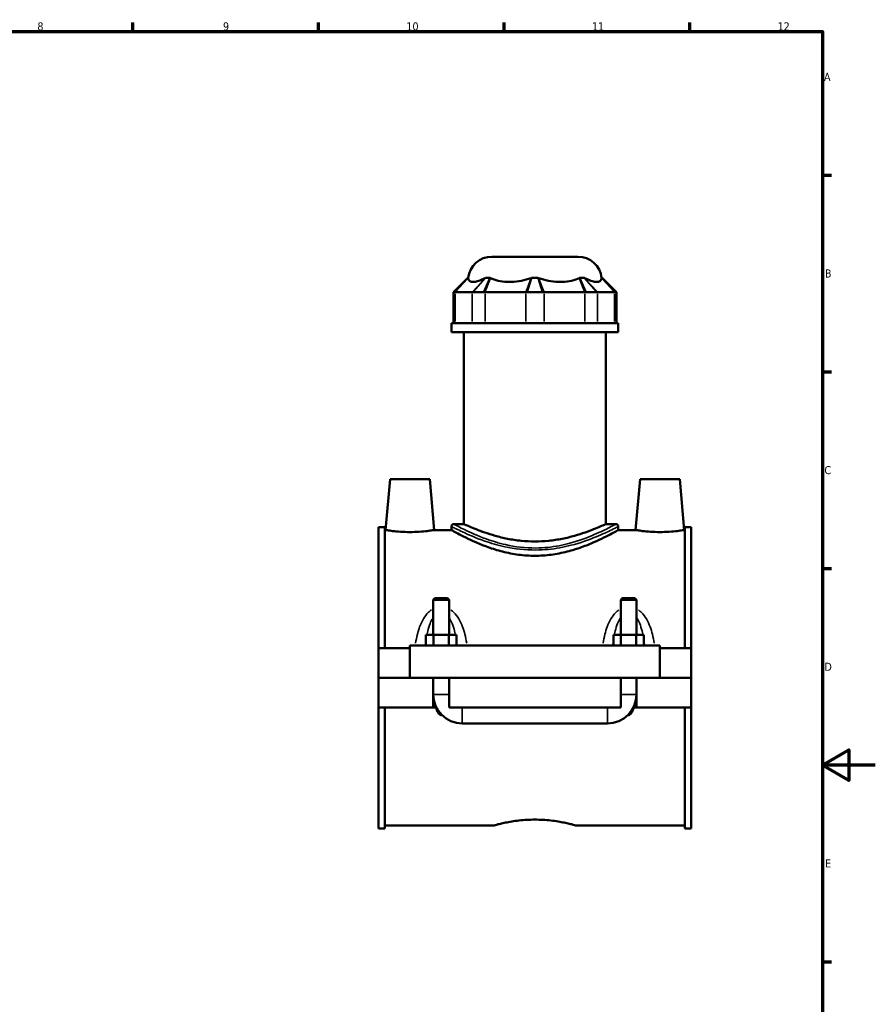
# Model space of a CAD drawing. Header units: millimetres. Extents: x 0 to 898, y -421 to 956.
# Tile 6 of 7: x 518 to 841, y 207 to 578. Entities that reach past the tile are written whole.
import ezdxf

# ---------------------------------------------------------------- set-up
doc = ezdxf.new("R2010")
doc.units = ezdxf.units.MM
for name, color, linetype, lineweight in [('Border (ANSI)', 7, 'Continuous', 70), ('Visible (ANSI)', 7, 'Continuous', 50), ('Visible Narrow (ANSI)', 7, 'Continuous', 35)]:
    doc.layers.add(name, color=color, linetype=linetype, lineweight=lineweight)
doc.styles.add('Note Text (ANSI)', font='tahoma.ttf')

# ---------------------------------------------------------------- blocks, each defined once
blk = doc.blocks.new('Borders Default Border')
at = {"layer": 'Border (ANSI)'}
for p, q in [((560.67, 574), (560.67, 577.45)), ((630.75, 574), (630.75, 577.45)), ((700.83, 574), (700.83, 577.45)), ((770.92, 574), (770.92, 577.45)), ((821, 519.75), (824.45, 519.75)), ((821, 445.5), (824.45, 445.5)), ((821, 371.25), (824.45, 371.25)), ((821, 222.75), (824.45, 222.75))]:
    blk.add_line(p, q, dxfattribs=at)
at = {"layer": 'Border (ANSI)', "flags": 128}
for points in [[(20, 20), (20, 574), (821, 574), (821, 20), (20, 20)], [(841, 297), (821, 297), (831, 302.77), (831, 291.23), (821, 297)]]:
    blk.add_lwpolyline(points, dxfattribs=at)
at = {"layer": 'Border (ANSI)', "color": 230, "true_color": 0xff0080, "attachment_point": 7, "style": 'Note Text (ANSI)'}
for s, insert, char_height in [('8', (524.63, 574.33), 3.05), ('9', (594.7, 574.34), 3.05), ('10', (663.96, 574.34), 3.048), ('11', (734.04, 574.4), 3.048), ('12', (804.13, 574.4), 3.048), ('A', (821.63, 555.35), 3.05), ('B', (821.99, 481.1), 3.05), ('C', (821.8, 406.8), 3.05), ('D', (821.81, 332.6), 3.05), ('E', (822.05, 258.35), 3.05)]:
    blk.add_mtext(s, dxfattribs=dict(at, insert=insert, char_height=char_height))

msp = doc.modelspace()

# ---------------------------------------------------------------- linework, layer by layer
at = {"layer": 'Visible (ANSI)'}
for p, q in [((696.206, 488.965), (728.722, 488.965)), ((687.105, 480.985), (681.705, 475.585)), ((687.105, 480.985), (687.289, 480.985)), ((693.859, 480.985), (695.466, 480.985)), ((711.327, 480.985), (713.6, 480.985)), ((729.461, 480.985), (731.068, 480.985)), ((737.638, 480.985), (737.822, 480.985)), ((737.822, 480.985), (743.222, 475.585)), ((682.166, 475.585), (681.705, 475.585)), ((681.705, 475.585), (681.705, 463.885)), ((682.39, 475.585), (688.763, 475.585)), ((693.049, 475.585), (689.031, 475.585)), ((693.634, 475.585), (709.02, 475.585)), ((715.305, 475.585), (709.622, 475.585)), ((715.908, 475.585), (731.293, 475.585)), ((735.897, 475.585), (731.879, 475.585)), ((736.164, 475.585), (742.537, 475.585)), ((743.222, 475.585), (742.762, 475.585)), ((743.222, 475.585), (743.222, 463.885)), ((743.964, 463.885), (680.964, 463.885)), ((680.964, 460.465), (680.964, 463.885)), ((743.964, 460.465), (743.964, 463.885)), ((743.964, 460.465), (680.964, 460.465)), ((685.689, 387.997), (685.689, 460.465)), ((739.239, 387.997), (739.239, 460.465)), ((657.764, 404.965), (656.084, 385.765)), ((657.764, 404.965), (672.764, 404.965)), ((672.764, 404.965), (674.444, 385.765)), ((752.164, 404.965), (750.484, 385.765)), ((767.164, 404.965), (752.164, 404.965)), ((767.164, 404.965), (768.844, 385.765)), ((653.464, 341.215), (653.464, 386.881)), ((655.824, 386.881), (653.464, 386.881)), ((655.824, 386.881), (655.824, 341.215)), ((680.964, 387.097), (680.964, 385.765)), ((685.689, 387.997), (681.864, 387.997)), ((743.064, 387.997), (739.239, 387.997)), ((743.964, 387.097), (743.964, 385.765)), ((769.104, 386.881), (769.104, 341.215)), ((771.464, 386.881), (769.104, 386.881)), ((771.464, 341.215), (771.464, 386.881)), ((655.824, 385.765), (656.084, 385.765)), ((674.444, 385.765), (680.964, 385.765)), ((743.964, 385.765), (750.484, 385.765)), ((768.844, 385.765), (769.104, 385.765)), ((674.664, 360.015), (674.064, 359.415)), ((674.064, 359.415), (680.064, 359.415)), ((674.064, 359.415), (674.064, 346.215)), ((679.464, 360.015), (674.664, 360.015)), ((679.464, 360.015), (680.064, 359.415)), ((680.064, 359.415), (680.064, 346.215)), ((745.464, 360.015), (744.864, 359.415)), ((744.864, 359.415), (750.864, 359.415)), ((744.864, 346.215), (744.864, 359.415)), ((750.264, 360.015), (745.464, 360.015)), ((750.264, 360.015), (750.864, 359.415)), ((750.864, 346.215), (750.864, 359.415)), ((674.177, 346.215), (671.29, 346.215)), ((671.29, 342.215), (671.29, 346.215)), ((679.95, 346.215), (674.177, 346.215)), ((674.177, 342.215), (674.177, 346.215)), ((682.837, 346.215), (679.95, 346.215)), ((679.95, 342.215), (679.95, 346.215)), ((682.837, 342.215), (682.837, 346.215)), ((742.09, 342.215), (742.09, 346.215)), ((744.977, 346.215), (742.09, 346.215)), ((750.75, 346.215), (744.977, 346.215)), ((744.977, 342.215), (744.977, 346.215)), ((753.637, 346.215), (750.75, 346.215)), ((750.75, 342.215), (750.75, 346.215)), ((753.637, 342.215), (753.637, 346.215)), ((665.264, 342.215), (665.264, 330.015)), ((665.264, 342.215), (759.664, 342.215)), ((759.664, 330.015), (759.664, 342.215)), ((653.464, 341.215), (665.264, 341.215)), ((653.464, 330.015), (653.464, 341.215)), ((759.664, 341.215), (771.464, 341.215)), ((771.464, 341.215), (771.464, 330.015)), ((653.464, 330.015), (665.264, 330.015)), ((653.464, 318.715), (653.464, 329.915)), ((674.064, 329.915), (653.464, 329.915)), ((665.264, 330.015), (759.664, 330.015)), ((674.064, 330.015), (674.064, 329.915)), ((674.064, 318.715), (674.064, 329.915)), ((680.064, 330.015), (680.064, 329.915)), ((680.064, 329.915), (680.064, 318.715)), ((744.864, 329.915), (680.064, 329.915)), ((744.864, 329.915), (744.864, 330.015)), ((744.864, 318.715), (744.864, 329.915)), ((750.864, 329.915), (750.864, 330.015)), ((750.864, 329.915), (750.864, 318.715)), ((771.464, 329.915), (750.864, 329.915)), ((759.664, 330.015), (771.464, 330.015)), ((771.464, 329.915), (771.464, 318.715)), ((653.464, 273.049), (653.464, 318.715)), ((653.464, 318.715), (674.064, 318.715)), ((655.824, 318.715), (655.824, 273.049)), ((675.164, 318.715), (674.064, 318.715)), ((675.164, 318.715), (675.194, 318.715)), ((675.266, 318.715), (675.194, 318.715)), ((680.064, 318.715), (744.864, 318.715)), ((749.734, 318.715), (749.662, 318.715)), ((749.734, 318.715), (749.764, 318.715)), ((750.864, 318.715), (749.764, 318.715)), ((750.864, 318.715), (771.464, 318.715)), ((769.104, 318.715), (769.104, 273.049)), ((771.464, 273.049), (771.464, 318.715)), ((685.064, 312.715), (739.864, 312.715)), ((655.824, 273.049), (653.464, 273.049)), ((655.824, 274.165), (696.784, 274.165)), ((728.144, 274.165), (769.104, 274.165)), ((771.464, 273.049), (769.104, 273.049))]:
    msp.add_line(p, q, dxfattribs=at)
for centre, radius, start, end in [((696.206, 479.965), 9, 90, 173.4925), ((728.722, 479.965), 9, 6.5075, 90), ((681.864, 387.097), 0.9, 90, 180), ((743.064, 387.097), 0.9, 0, 90), ((685.064, 323.715), 11, 180, 270), ((739.864, 323.715), 11, 270, 0)]:
    msp.add_arc(centre, radius, start, end, dxfattribs=at)
for points in [[(687.289, 480.985), (687.29, 480.957), (687.292, 480.926), (687.293, 480.892)], [(693.666, 480.892), (693.73, 480.926), (693.794, 480.957), (693.859, 480.985)], [(695.466, 480.985), (695.533, 480.957), (695.599, 480.926), (695.665, 480.892)], [(711.05, 480.892), (711.142, 480.926), (711.235, 480.957), (711.327, 480.985)], [(713.6, 480.985), (713.693, 480.957), (713.785, 480.926), (713.877, 480.892)], [(729.263, 480.892), (729.329, 480.926), (729.395, 480.957), (729.461, 480.985)], [(731.068, 480.985), (731.133, 480.957), (731.198, 480.926), (731.261, 480.892)], [(737.634, 480.892), (737.636, 480.926), (737.637, 480.957), (737.638, 480.985)]]:
    msp.add_open_spline(points, degree=3, dxfattribs=at)
for points, knots in [([(687.293, 480.892), (687.299, 480.771), (687.315, 480.661), (687.422, 480.204), (687.628, 479.91), (688.258, 479.53), (688.682, 479.445), (689.142, 479.445), (689.603, 479.445), (690.185, 479.53), (691.516, 479.91), (692.266, 480.204), (693.217, 480.661), (693.437, 480.771), (693.666, 480.892)], [5.4257239, 5.4257239, 5.4257239, 5.4257239, 5.5225521, 5.5225521, 5.8835015, 5.8835015, 6.2444508, 6.2444508, 6.2444508, 6.6054001, 6.6054001, 6.9663495, 6.9663495, 7.0631777, 7.0631777, 7.0631777, 7.0631777]), ([(695.665, 480.892), (695.903, 480.771), (696.146, 480.661), (697.248, 480.204), (698.289, 479.91), (700.511, 479.53), (701.692, 479.445), (702.804, 479.445), (703.915, 479.445), (705.162, 479.53), (707.675, 479.91), (708.941, 480.204), (710.393, 480.661), (710.72, 480.771), (711.05, 480.892)], [5.4257239, 5.4257239, 5.4257239, 5.4257239, 5.5225521, 5.5225521, 5.8835015, 5.8835015, 6.2444508, 6.2444508, 6.2444508, 6.6054001, 6.6054001, 6.9663495, 6.9663495, 7.0631777, 7.0631777, 7.0631777, 7.0631777]), ([(713.877, 480.892), (714.207, 480.771), (714.535, 480.661), (715.987, 480.204), (717.253, 479.91), (719.766, 479.53), (721.012, 479.445), (722.124, 479.445), (723.235, 479.445), (724.416, 479.53), (726.639, 479.91), (727.68, 480.204), (728.782, 480.661), (729.025, 480.771), (729.263, 480.892)], [5.4257239, 5.4257239, 5.4257239, 5.4257239, 5.5225521, 5.5225521, 5.8835015, 5.8835015, 6.2444508, 6.2444508, 6.2444508, 6.6054001, 6.6054001, 6.9663495, 6.9663495, 7.0631777, 7.0631777, 7.0631777, 7.0631777]), ([(731.261, 480.892), (731.491, 480.771), (731.711, 480.661), (732.662, 480.204), (733.412, 479.91), (734.743, 479.53), (735.325, 479.445), (735.785, 479.445), (736.246, 479.445), (736.669, 479.53), (737.299, 479.91), (737.505, 480.204), (737.612, 480.661), (737.628, 480.771), (737.634, 480.892)], [5.4257239, 5.4257239, 5.4257239, 5.4257239, 5.5225521, 5.5225521, 5.8835015, 5.8835015, 6.2444508, 6.2444508, 6.2444508, 6.6054001, 6.6054001, 6.9663495, 6.9663495, 7.0631777, 7.0631777, 7.0631777, 7.0631777]), ([(682.166, 475.585), (682.199, 475.585), (682.235, 475.585), (682.31, 475.585), (682.349, 475.585), (682.39, 475.585)], [0.321198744, 0.321198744, 0.321198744, 0.321198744, 0.356948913, 0.356948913, 0.392699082, 0.392699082, 0.392699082, 0.392699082]), ([(688.763, 475.585), (688.804, 475.585), (688.847, 475.585), (688.936, 475.585), (688.983, 475.585), (689.031, 475.585)], [-0.392699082, -0.392699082, -0.392699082, -0.392699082, -0.356948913, -0.356948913, -0.321198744, -0.321198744, -0.321198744, -0.321198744]), ([(693.049, 475.585), (693.145, 475.585), (693.241, 475.585), (693.437, 475.585), (693.535, 475.585), (693.634, 475.585)], [0.321198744, 0.321198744, 0.321198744, 0.321198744, 0.356948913, 0.356948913, 0.392699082, 0.392699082, 0.392699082, 0.392699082]), ([(709.02, 475.585), (709.119, 475.585), (709.219, 475.585), (709.419, 475.585), (709.521, 475.585), (709.622, 475.585)], [-0.392699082, -0.392699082, -0.392699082, -0.392699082, -0.356948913, -0.356948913, -0.321198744, -0.321198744, -0.321198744, -0.321198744]), ([(715.305, 475.585), (715.407, 475.585), (715.508, 475.585), (715.709, 475.585), (715.809, 475.585), (715.908, 475.585)], [0.321198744, 0.321198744, 0.321198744, 0.321198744, 0.356948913, 0.356948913, 0.392699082, 0.392699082, 0.392699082, 0.392699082]), ([(731.293, 475.585), (731.393, 475.585), (731.491, 475.585), (731.686, 475.585), (731.783, 475.585), (731.879, 475.585)], [-0.392699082, -0.392699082, -0.392699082, -0.392699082, -0.356948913, -0.356948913, -0.321198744, -0.321198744, -0.321198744, -0.321198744]), ([(735.897, 475.585), (735.945, 475.585), (735.991, 475.585), (736.08, 475.585), (736.123, 475.585), (736.164, 475.585)], [0.321198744, 0.321198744, 0.321198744, 0.321198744, 0.356948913, 0.356948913, 0.392699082, 0.392699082, 0.392699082, 0.392699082]), ([(742.537, 475.585), (742.578, 475.585), (742.617, 475.585), (742.692, 475.585), (742.728, 475.585), (742.762, 475.585)], [-0.392699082, -0.392699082, -0.392699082, -0.392699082, -0.356948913, -0.356948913, -0.321198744, -0.321198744, -0.321198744, -0.321198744]), ([(739.239, 387.997), (739.239, 387.997), (739.073, 387.92), (738.382, 387.606), (737.858, 387.37), (736.484, 386.775), (735.632, 386.417), (733.675, 385.642), (732.57, 385.227), (730.221, 384.416), (728.893, 383.991), (725.995, 383.182), (724.426, 382.798), (721.137, 382.152), (719.416, 381.89), (715.934, 381.539), (714.175, 381.451), (710.753, 381.451), (708.993, 381.539), (705.512, 381.89), (703.79, 382.152), (700.502, 382.798), (698.932, 383.182), (696.034, 383.991), (694.706, 384.416), (692.358, 385.227), (691.252, 385.642), (689.295, 386.417), (688.444, 386.775), (687.069, 387.37), (686.545, 387.606), (685.855, 387.92), (685.689, 387.997), (685.689, 387.997)], [4.1030209, 4.1030209, 4.1030209, 4.1030209, 4.6154119, 4.6154119, 5.1278028, 5.1278028, 5.6401938, 5.6401938, 6.1525848, 6.1525848, 6.665949, 6.665949, 7.1793133, 7.1793133, 7.6926775, 7.6926775, 8.2060418, 8.2060418, 8.719406, 8.719406, 9.2327703, 9.2327703, 9.7461345, 9.7461345, 10.2594987, 10.2594987, 10.7718897, 10.7718897, 11.2842807, 11.2842807, 11.7966717, 11.7966717, 12.3090626, 12.3090626, 12.3090626, 12.3090626]), ([(674.444, 385.765), (674.444, 385.765), (674.214, 385.726), (673.283, 385.582), (672.58, 385.479), (670.956, 385.286), (669.925, 385.182), (667.659, 385.035), (666.424, 384.994), (664.104, 384.994), (662.869, 385.035), (660.602, 385.182), (659.571, 385.286), (657.947, 385.479), (657.245, 385.582), (656.313, 385.726), (656.084, 385.765), (656.084, 385.765)], [1.3910217, 1.3910217, 1.3910217, 1.3910217, 1.7384759, 1.7384759, 2.0859302, 2.0859302, 2.4339868, 2.4339868, 2.7820433, 2.7820433, 3.1300999, 3.1300999, 3.4781564, 3.4781564, 3.8256107, 3.8256107, 4.173065, 4.173065, 4.173065, 4.173065]), ([(743.964, 385.765), (743.964, 385.765), (743.765, 385.652), (742.945, 385.195), (742.323, 384.852), (740.7, 383.986), (739.698, 383.464), (737.401, 382.332), (736.107, 381.723), (733.361, 380.528), (731.808, 379.896), (728.416, 378.683), (726.578, 378.102), (722.719, 377.115), (720.694, 376.709), (716.584, 376.163), (714.5, 376.024), (710.427, 376.024), (708.343, 376.163), (704.234, 376.709), (702.208, 377.115), (698.349, 378.102), (696.511, 378.683), (693.12, 379.896), (691.566, 380.528), (688.82, 381.723), (687.526, 382.332), (685.23, 383.464), (684.227, 383.986), (682.604, 384.852), (681.983, 385.195), (681.162, 385.652), (680.964, 385.765), (680.964, 385.765)], [4.8755305, 4.8755305, 4.8755305, 4.8755305, 5.4835048, 5.4835048, 6.091479, 6.091479, 6.6994533, 6.6994533, 7.3074276, 7.3074276, 7.9183359, 7.9183359, 8.5292443, 8.5292443, 9.1401527, 9.1401527, 9.7510611, 9.7510611, 10.3619694, 10.3619694, 10.9728778, 10.9728778, 11.5837862, 11.5837862, 12.1946945, 12.1946945, 12.8026688, 12.8026688, 13.4106431, 13.4106431, 14.0186173, 14.0186173, 14.6265916, 14.6265916, 14.6265916, 14.6265916]), ([(768.844, 385.765), (768.844, 385.765), (768.614, 385.726), (767.683, 385.582), (766.98, 385.479), (765.356, 385.286), (764.325, 385.182), (762.059, 385.035), (760.824, 384.994), (759.664, 384.994), (758.504, 384.994), (757.269, 385.035), (755.002, 385.182), (753.971, 385.286), (752.347, 385.479), (751.645, 385.582), (750.713, 385.726), (750.484, 385.765), (750.484, 385.765)], [4.173065, 4.173065, 4.173065, 4.173065, 4.5205192, 4.5205192, 4.8679735, 4.8679735, 5.2160301, 5.2160301, 5.5640866, 5.5640866, 5.5640866, 5.9121432, 5.9121432, 6.2601997, 6.2601997, 6.607654, 6.607654, 6.9551083, 6.9551083, 6.9551083, 6.9551083]), ([(677.285, 315.938), (677.211, 315.918), (677.135, 315.907), (676.978, 315.907), (676.887, 315.922), (676.714, 315.981), (676.632, 316.024), (676.303, 316.242), (676.081, 316.536), (675.68, 317.214), (675.51, 317.657), (675.303, 318.311), (675.246, 318.512), (675.194, 318.715)], [1.30534132, 1.30534132, 1.30534132, 1.30534132, 1.32677254, 1.32677254, 1.35235444, 1.35235444, 1.37793635, 1.37793635, 1.47181249, 1.47181249, 1.61952906, 1.61952906, 1.68366229, 1.68366229, 1.68366229, 1.68366229]), ([(749.734, 318.715), (749.681, 318.512), (749.624, 318.311), (749.417, 317.657), (749.248, 317.214), (748.846, 316.536), (748.625, 316.242), (748.296, 316.024), (748.214, 315.981), (748.04, 315.922), (747.949, 315.907), (747.792, 315.907), (747.717, 315.918), (747.643, 315.938)], [0.96988278, 0.96988278, 0.96988278, 0.96988278, 1.03401601, 1.03401601, 1.18173258, 1.18173258, 1.27560873, 1.27560873, 1.30119063, 1.30119063, 1.32677254, 1.32677254, 1.34820375, 1.34820375, 1.34820375, 1.34820375]), ([(696.784, 274.165), (696.784, 274.165), (696.879, 274.192), (697.278, 274.303), (697.583, 274.386), (698.384, 274.595), (698.883, 274.721), (700.032, 274.993), (700.683, 275.137), (702.069, 275.419), (702.853, 275.565), (704.56, 275.84), (705.484, 275.969), (707.413, 276.185), (708.421, 276.271), (710.451, 276.386), (711.473, 276.414), (713.454, 276.414), (714.476, 276.386), (716.506, 276.271), (717.514, 276.185), (719.444, 275.969), (720.368, 275.84), (722.075, 275.565), (722.858, 275.419), (724.244, 275.137), (724.895, 274.993), (726.045, 274.721), (726.543, 274.595), (727.345, 274.386), (727.649, 274.303), (728.048, 274.192), (728.144, 274.165), (728.144, 274.165)], [2.3764441, 2.3764441, 2.3764441, 2.3764441, 2.6734659, 2.6734659, 2.9704877, 2.9704877, 3.2675095, 3.2675095, 3.5645313, 3.5645313, 3.8616205, 3.8616205, 4.1587097, 4.1587097, 4.4557989, 4.4557989, 4.7528881, 4.7528881, 5.0499773, 5.0499773, 5.3470665, 5.3470665, 5.6441557, 5.6441557, 5.941245, 5.941245, 6.2382668, 6.2382668, 6.5352886, 6.5352886, 6.8323104, 6.8323104, 7.1293322, 7.1293322, 7.1293322, 7.1293322])]:
    msp.add_open_spline(points, degree=3, knots=knots, dxfattribs=at)
at = {"layer": 'Visible Narrow (ANSI)'}
for p, q in [((682.422, 475.855), (687.033, 480.715)), ((682.636, 475.851), (687.048, 480.627)), ((693.421, 480.627), (689.008, 475.851)), ((693.618, 480.715), (689.272, 475.855)), ((693.17, 475.855), (695.346, 480.715)), ((693.736, 475.851), (695.563, 480.627)), ((710.949, 480.627), (709.121, 475.851)), ((711.242, 480.715), (709.708, 475.855)), ((715.22, 475.855), (713.686, 480.715)), ((715.806, 475.851), (713.979, 480.627)), ((729.364, 480.627), (731.192, 475.851)), ((729.582, 480.715), (731.758, 475.855)), ((735.656, 475.855), (731.31, 480.715)), ((735.919, 475.851), (731.506, 480.627)), ((737.879, 480.627), (742.292, 475.851)), ((737.894, 480.715), (742.506, 475.855)), ((682.39, 464.47), (682.39, 475)), ((688.763, 475), (688.763, 464.47)), ((693.634, 464.47), (693.634, 475)), ((709.02, 475), (709.02, 464.47)), ((715.908, 464.47), (715.908, 475)), ((731.293, 475), (731.293, 464.47)), ((736.164, 464.47), (736.164, 475)), ((742.537, 475), (742.537, 464.47)), ((674.101, 323.715), (680.027, 323.715)), ((750.827, 323.715), (744.901, 323.715)), ((685.064, 312.752), (685.064, 318.678)), ((739.864, 312.752), (739.864, 318.678))]:
    msp.add_line(p, q, dxfattribs=at)
for points, knots in [([(681.368, 386.887), (681.979, 386.57), (683.274, 385.905), (687.265, 384.036), (690.132, 382.774), (695.831, 380.803), (698.375, 380.049), (704.785, 378.66), (708.817, 378.183), (714.395, 378.225), (715.938, 378.307), (720.469, 378.748), (723.38, 379.299), (729.67, 380.914), (732.882, 382.077), (738.019, 384.181), (740.033, 385.133), (742.446, 386.316), (743.153, 386.677), (743.559, 386.887)], [-23.835354, -23.835354, -23.835354, -23.835354, -22.7276103, -22.7276103, -21.4488366, -21.4488366, -20.5861019, -20.5861019, -19.4206239, -19.4206239, -18.9742966, -18.9742966, -18.0881584, -18.0881584, -16.9030687, -16.9030687, -15.8173627, -15.8173627, -15.0803168, -15.0803168, -15.0803168, -15.0803168]), ([(742.671, 387.784), (742.276, 387.57), (741.59, 387.203), (739.245, 386.002), (737.289, 385.035), (732.299, 382.897), (729.178, 381.716), (723.068, 380.076), (720.241, 379.516), (715.838, 379.069), (714.34, 378.985), (708.921, 378.942), (705.005, 379.427), (698.777, 380.838), (696.306, 381.604), (690.77, 383.606), (687.985, 384.888), (684.108, 386.787), (682.85, 387.462), (682.256, 387.784)], [15.0803168, 15.0803168, 15.0803168, 15.0803168, 15.8173627, 15.8173627, 16.9030687, 16.9030687, 18.0881584, 18.0881584, 18.9742966, 18.9742966, 19.4206239, 19.4206239, 20.5861019, 20.5861019, 21.4488366, 21.4488366, 22.7276103, 22.7276103, 23.835354, 23.835354, 23.835354, 23.835354]), ([(673.402, 355.587), (672.983, 355.304), (672.592, 354.981), (671.507, 353.928), (670.898, 353.112), (669.812, 351.292), (669.35, 350.275), (668.622, 348.303), (668.338, 347.355), (667.819, 345.291), (667.595, 344.17), (667.409, 343.032)], [-1.9466644, -1.9466644, -1.9466644, -1.9466644, -1.7934329, -1.7934329, -1.4874131, -1.4874131, -1.1563526, -1.1563526, -0.8677838, -0.8677838, -0.5403197, -0.5403197, -0.5403197, -0.5403197]), ([(686.719, 343.032), (686.533, 344.17), (686.309, 345.291), (685.79, 347.355), (685.506, 348.303), (684.777, 350.275), (684.315, 351.292), (683.23, 353.112), (682.62, 353.928), (681.535, 354.981), (681.144, 355.304), (680.726, 355.587)], [-4.1372243, -4.1372243, -4.1372243, -4.1372243, -3.8097603, -3.8097603, -3.5211915, -3.5211915, -3.190131, -3.190131, -2.8841111, -2.8841111, -2.7308796, -2.7308796, -2.7308796, -2.7308796]), ([(744.202, 355.587), (743.783, 355.304), (743.392, 354.981), (742.307, 353.928), (741.698, 353.112), (740.612, 351.292), (740.15, 350.275), (739.422, 348.303), (739.138, 347.355), (738.619, 345.291), (738.395, 344.17), (738.209, 343.032)], [-1.9466644, -1.9466644, -1.9466644, -1.9466644, -1.7934329, -1.7934329, -1.4874133, -1.4874133, -1.1563527, -1.1563527, -0.8677832, -0.8677832, -0.5403197, -0.5403197, -0.5403197, -0.5403197]), ([(757.519, 343.032), (757.333, 344.17), (757.109, 345.291), (756.59, 347.355), (756.306, 348.303), (755.577, 350.275), (755.115, 351.292), (754.03, 353.112), (753.42, 353.928), (752.335, 354.981), (751.944, 355.304), (751.526, 355.587)], [-4.1372243, -4.1372243, -4.1372243, -4.1372243, -3.8097608, -3.8097608, -3.5211913, -3.5211913, -3.1901307, -3.1901307, -2.8841111, -2.8841111, -2.7308796, -2.7308796, -2.7308796, -2.7308796]), ([(671.747, 346.579), (671.826, 346.946), (671.91, 347.31), (672.243, 348.637), (672.531, 349.572), (673.172, 351.152), (673.503, 351.82), (673.888, 352.412)], [1.03383838, 1.03383838, 1.03383838, 1.03383838, 1.15635256, 1.15635256, 1.48741308, 1.48741308, 1.75791521, 1.75791521, 1.75791521, 1.75791521]), ([(680.239, 352.412), (680.624, 351.82), (680.955, 351.152), (681.596, 349.572), (681.885, 348.637), (682.218, 347.31), (682.302, 346.946), (682.38, 346.579)], [2.91962882, 2.91962882, 2.91962882, 2.91962882, 3.19013095, 3.19013095, 3.52119147, 3.52119147, 3.64370565, 3.64370565, 3.64370565, 3.64370565]), ([(742.547, 346.579), (742.626, 346.946), (742.71, 347.31), (743.043, 348.637), (743.331, 349.572), (743.972, 351.152), (744.303, 351.82), (744.688, 352.412)], [1.03383838, 1.03383838, 1.03383838, 1.03383838, 1.15635272, 1.15635272, 1.4874133, 1.4874133, 1.75791521, 1.75791521, 1.75791521, 1.75791521]), ([(751.039, 352.412), (751.424, 351.82), (751.755, 351.152), (752.396, 349.572), (752.685, 348.637), (753.018, 347.31), (753.102, 346.946), (753.18, 346.579)], [2.91962882, 2.91962882, 2.91962882, 2.91962882, 3.19013073, 3.19013073, 3.52119132, 3.52119132, 3.64370565, 3.64370565, 3.64370565, 3.64370565])]:
    msp.add_open_spline(points, degree=3, knots=knots, dxfattribs=at)
for points in [[(671.067, 342.306), (671.13, 342.848), (671.2, 343.386), (671.277, 343.919)], [(682.85, 343.919), (682.928, 343.386), (682.998, 342.848), (683.061, 342.306)], [(741.867, 342.306), (741.93, 342.848), (742, 343.386), (742.077, 343.919)], [(753.65, 343.919), (753.728, 343.386), (753.798, 342.848), (753.861, 342.306)]]:
    msp.add_open_spline(points, degree=3, dxfattribs=at)

# ---------------------------------------------------------------- block references
msp.add_blockref('Borders Default Border', (0, 0))

doc.saveas('drawing.dxf')
